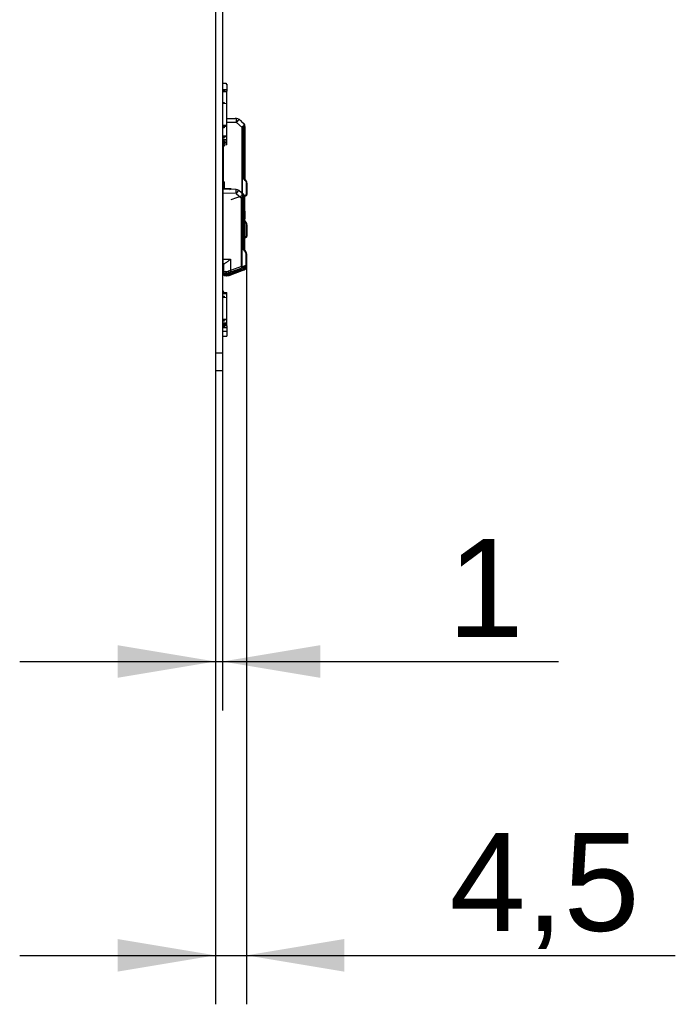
# Model space of a CAD drawing. Header units: millimetres. Extents: x 7 to 819, y 15 to 587.
# Tile 52 of 59: x 564 to 611, y 128 to 199. Entities that reach past the tile are written whole.
import ezdxf
from ezdxf.enums import TextEntityAlignment as Align

# ---------------------------------------------------------------- set-up
doc = ezdxf.new("R2010")
doc.units = ezdxf.units.MM
doc.layers.add('Default', color=7, linetype='Continuous')
doc.layers.add('RDLED_1-4_802MM_', color=7, linetype='Continuous')
doc.styles.add('SEACAD_Arial', font='arial.ttf')
doc.dimstyles.new('ISO', dxfattribs={"dimtxt": 7, "dimasz": 7, "dimexe": 3.5, "dimexo": 0, "dimgap": 1.75, "dimtad": 1, "dimlfac": 2, "dimtxsty": 'SEACAD_Arial', "dimblk1": '_SE_FILLED', "dimblk2": '_SE_FILLED', "dimsah": 1, "dimcen": 3.5, "dimadec": 0, "dimazin": 0, "dimtfac": 0.5, "dimtdec": 3, "dimtmove": 1, "dimatfit": 3, "dimfxl": 1, "dimtolj": 1, "dimarcsym": 0})

# ---------------------------------------------------------------- blocks, each defined once
blk = doc.blocks.new('SE1')
at = {"layer": 'RDLED_1-4_802MM_', "color": 7, "linetype": 'Continuous'}
for p, q in [((578.294, 355.207), (578.294, 174.734)), ((578.794, 355.207), (578.794, 174.734)), ((578.794, 194.008), (579.069, 194.008)), ((578.794, 193.555), (579.119, 193.555)), ((578.794, 193.533), (578.919, 193.533)), ((578.919, 193.533), (578.919, 193.475)), ((579.069, 194.008), (579.069, 193.944)), ((579.069, 193.944), (579.119, 193.944)), ((579.119, 193.944), (579.119, 193.555)), ((579.119, 193.555), (579.119, 193.451)), ((578.794, 193.475), (578.919, 193.475)), ((578.794, 193.41), (579.119, 193.392)), ((578.919, 193.475), (578.919, 193.403)), ((578.919, 193.462), (579.119, 193.451)), ((579.119, 193.392), (579.119, 193.451)), ((579.119, 192.554), (579.119, 193.392)), ((578.794, 192.638), (578.919, 192.638)), ((578.794, 192.572), (579.119, 192.554)), ((578.919, 192.638), (578.919, 192.565)), ((579.119, 190.991), (579.119, 192.554)), ((579.119, 191.496), (579.703, 191.49)), ((579.797, 191.49), (579.703, 191.49)), ((579.703, 191.49), (579.703, 191.49)), ((580.172, 191.265), (579.988, 191.419)), ((579.119, 190.991), (578.794, 190.975)), ((578.794, 190.966), (578.919, 190.972)), ((578.794, 190.891), (578.919, 190.891)), ((578.794, 190.879), (578.919, 190.879)), ((578.794, 190.87), (578.919, 190.87)), ((578.919, 190.842), (578.794, 190.842)), ((578.919, 190.83), (578.794, 190.83)), ((578.919, 190.891), (578.919, 190.972)), ((579.119, 190.914), (578.919, 190.903)), ((578.919, 190.891), (578.919, 190.879)), ((578.919, 190.879), (578.919, 190.87)), ((578.919, 190.842), (578.919, 190.87)), ((578.919, 190.842), (578.919, 190.83)), ((579.797, 191.19), (579.119, 191.196)), ((579.119, 190.914), (579.119, 190.991)), ((579.119, 190.242), (579.119, 190.914)), ((579.797, 191.19), (580.197, 190.854)), ((580.172, 191.265), (580.358, 191.108)), ((580.219, 190.854), (580.197, 190.854)), ((580.197, 185.96), (580.197, 190.854)), ((580.219, 190.854), (580.219, 185.96)), ((580.343, 190.958), (580.331, 190.961)), ((580.394, 190.918), (580.338, 190.918)), ((580.338, 187.149), (580.338, 190.918)), ((580.394, 190.918), (580.394, 191.032)), ((580.394, 190.918), (580.394, 187.181)), ((579.119, 190.242), (578.794, 190.226)), ((578.794, 190.217), (578.919, 190.224)), ((578.794, 190.142), (578.919, 190.142)), ((578.794, 190.131), (578.919, 190.131)), ((578.794, 190.122), (578.919, 190.122)), ((578.919, 190.093), (578.794, 190.093)), ((578.919, 190.081), (578.794, 190.081)), ((578.919, 190.142), (578.919, 190.224)), ((579.119, 190.165), (578.919, 190.154)), ((578.919, 190.142), (578.919, 190.131)), ((578.919, 190.131), (578.919, 190.122)), ((578.919, 190.093), (578.919, 190.122)), ((578.919, 190.093), (578.919, 190.081)), ((579.119, 190.165), (579.119, 190.242)), ((579.119, 189.984), (579.119, 190.165)), ((579.119, 189.984), (578.794, 189.968)), ((578.794, 189.957), (578.919, 189.964)), ((578.794, 189.882), (578.919, 189.882)), ((578.794, 189.868), (578.919, 189.868)), ((578.794, 189.849), (578.919, 189.849)), ((578.919, 189.82), (578.794, 189.82)), ((578.919, 189.805), (578.794, 189.805)), ((578.794, 189.762), (578.919, 189.762)), ((578.794, 189.746), (578.919, 189.746)), ((578.794, 189.723), (578.919, 189.723)), ((578.919, 189.693), (578.794, 189.693)), ((578.919, 189.677), (578.794, 189.677)), ((578.794, 189.615), (578.919, 189.615)), ((578.794, 189.597), (578.919, 189.597)), ((578.794, 189.569), (578.919, 189.569)), ((578.919, 189.538), (578.794, 189.538)), ((578.919, 189.52), (578.794, 189.52)), ((578.794, 189.463), (578.844, 189.463)), ((578.844, 189.52), (578.844, 186.955)), ((578.919, 189.882), (578.919, 189.964)), ((579.119, 189.887), (578.919, 189.875)), ((578.919, 189.882), (578.919, 189.868)), ((578.919, 189.868), (578.919, 189.849)), ((579.119, 189.865), (578.919, 189.855)), ((578.919, 189.82), (578.919, 189.849)), ((578.919, 189.82), (578.919, 189.805)), ((578.919, 189.762), (578.919, 189.805)), ((578.919, 189.762), (578.919, 189.746)), ((579.119, 189.758), (578.919, 189.746)), ((578.919, 189.746), (578.919, 189.723)), ((578.919, 189.693), (578.919, 189.723)), ((579.119, 189.719), (578.919, 189.709)), ((578.919, 189.693), (578.919, 189.677)), ((578.919, 189.615), (578.919, 189.677)), ((578.919, 189.615), (578.919, 189.597)), ((579.119, 189.6), (578.919, 189.588)), ((578.919, 189.597), (578.919, 189.569)), ((578.919, 189.538), (578.919, 189.569)), ((578.919, 189.538), (578.919, 189.52)), ((579.119, 189.887), (579.119, 189.984)), ((579.119, 189.865), (579.119, 189.887)), ((579.119, 189.758), (579.119, 189.865)), ((579.119, 189.719), (579.119, 189.758)), ((579.119, 189.6), (579.119, 189.719)), ((578.794, 188.927), (578.844, 188.927)), ((578.819, 188.927), (578.819, 188.048)), ((578.794, 188.315), (578.819, 188.315)), ((578.794, 187.077), (578.82, 187.077)), ((578.844, 186.955), (578.794, 186.952)), ((578.819, 186.953), (578.819, 187.048)), ((578.838, 187.152), (578.844, 187.15)), ((578.844, 186.955), (578.944, 186.955)), ((578.944, 186.881), (578.869, 186.881)), ((578.869, 186.881), (578.869, 186.426)), ((578.944, 186.881), (578.944, 186.955)), ((578.944, 186.425), (578.944, 186.881)), ((580.491, 187.04), (580.394, 187.181)), ((580.544, 186.87), (580.522, 186.87)), ((580.522, 186.05), (580.522, 186.87)), ((580.544, 186.87), (580.544, 186.05)), ((580.544, 186.548), (580.544, 186.05)), ((578.819, 186.426), (578.819, 186.142)), ((579.772, 186.417), (578.819, 186.426)), ((579.772, 186.133), (578.819, 186.142)), ((578.819, 186.142), (578.819, 181.423)), ((578.944, 186.473), (579.398, 186.473)), ((579.394, 186.47), (579.398, 186.473)), ((579.398, 186.473), (579.398, 186.421)), ((580.197, 185.96), (579.398, 185.669)), ((579.772, 186.133), (580.172, 185.798)), ((580.334, 186.036), (579.962, 186.347)), ((580.194, 185.797), (580.172, 185.798)), ((580.172, 180.91), (580.172, 185.798)), ((580.194, 185.797), (580.194, 180.91)), ((580.197, 185.96), (580.219, 185.96)), ((580.318, 185.899), (580.306, 185.901)), ((580.313, 182.096), (580.313, 185.859)), ((580.369, 185.959), (580.369, 185.854)), ((580.369, 185.854), (580.369, 182.122)), ((580.394, 184.206), (580.394, 185.925)), ((580.398, 186.013), (580.522, 186.05)), ((580.522, 186.05), (580.544, 186.05)), ((580.394, 184.873), (580.394, 184.306)), ((580.491, 184.065), (580.394, 184.206)), ((580.544, 183.895), (580.522, 183.895)), ((580.522, 183.075), (580.522, 183.895)), ((580.544, 183.895), (580.544, 183.075)), ((580.398, 183.038), (580.522, 183.075)), ((580.522, 183.075), (580.544, 183.075)), ((580.544, 183.573), (580.544, 183.075)), ((578.794, 181.668), (578.819, 181.668)), ((578.794, 181.626), (578.819, 181.601)), ((578.813, 182.082), (578.819, 182.079)), ((580.497, 180.99), (580.497, 181.809)), ((580.519, 181.806), (580.519, 180.987)), ((578.819, 181.286), (578.794, 181.285)), ((578.819, 181.423), (579.373, 181.423)), ((578.819, 181.423), (578.819, 181.108)), ((578.912, 181.108), (578.819, 181.108)), ((578.819, 181.091), (578.819, 181.108)), ((578.819, 181.091), (578.869, 181.091)), ((578.819, 181.091), (578.819, 181.086)), ((578.819, 181.086), (578.827, 181.091)), ((578.869, 180.523), (578.869, 181.097)), ((578.869, 181.091), (578.869, 180.515)), ((579.369, 181.419), (579.373, 181.423)), ((579.373, 181.423), (579.373, 180.62)), ((580.172, 180.91), (579.373, 180.62)), ((580.395, 180.864), (580.424, 180.823)), ((580.424, 180.823), (580.424, 180.868)), ((580.453, 180.819), (580.453, 180.893)), ((580.519, 181.38), (580.519, 180.882)), ((580.519, 180.987), (580.519, 180.913)), ((580.519, 180.882), (580.519, 180.808)), ((578.794, 180.436), (578.844, 180.438)), ((578.844, 180.408), (578.794, 180.411)), ((578.794, 180.331), (578.844, 180.334)), ((578.844, 180.304), (578.794, 180.307)), ((578.907, 180.438), (578.844, 180.438)), ((578.844, 180.408), (578.944, 180.408)), ((578.907, 180.334), (578.844, 180.334)), ((578.844, 180.304), (578.944, 180.304)), ((578.869, 180.517), (578.869, 180.523)), ((578.944, 180.42), (578.944, 180.408)), ((578.944, 180.315), (578.944, 180.304)), ((578.956, 180.381), (578.956, 180.418)), ((578.956, 180.276), (578.956, 180.313)), ((578.969, 180.423), (578.969, 180.373)), ((578.969, 180.319), (578.969, 180.269)), ((579.061, 180.389), (579.069, 180.412)), ((579.061, 180.409), (579.061, 180.408)), ((579.061, 180.408), (579.061, 180.389)), ((579.061, 180.285), (579.069, 180.308)), ((579.061, 180.304), (579.061, 180.303)), ((579.061, 180.303), (579.061, 180.285)), ((579.103, 180.357), (579.121, 180.357)), ((579.106, 180.439), (579.106, 180.419)), ((579.119, 180.419), (579.106, 180.378)), ((579.106, 180.378), (579.106, 180.357)), ((579.106, 180.335), (579.106, 180.315)), ((579.119, 180.314), (579.106, 180.274)), ((579.106, 180.273), (579.106, 180.254)), ((579.107, 180.357), (579.127, 180.357)), ((579.127, 180.336), (579.107, 180.335)), ((579.212, 180.572), (579.215, 180.562)), ((579.272, 180.459), (579.279, 180.399)), ((579.279, 180.294), (579.272, 180.355)), ((579.277, 180.473), (579.277, 180.458)), ((579.277, 180.399), (579.277, 180.354)), ((579.277, 180.294), (579.277, 180.28)), ((579.407, 180.521), (580.206, 180.811)), ((580.206, 180.616), (579.407, 180.326)), ((579.407, 180.325), (580.206, 180.616)), ((579.644, 180.6), (579.667, 180.532)), ((579.644, 180.496), (579.667, 180.428)), ((579.667, 180.532), (580.119, 180.696)), ((579.667, 180.428), (580.119, 180.592)), ((580.119, 180.773), (579.668, 180.609)), ((580.119, 180.668), (579.668, 180.504)), ((580.119, 180.696), (580.095, 180.764)), ((580.119, 180.592), (580.095, 180.659)), ((580.395, 180.759), (580.424, 180.719)), ((580.424, 180.719), (580.424, 180.763)), ((580.453, 180.714), (580.453, 180.788)), ((578.794, 179.166), (578.844, 179.166)), ((578.844, 179.166), (578.794, 179.166)), ((578.794, 179.082), (578.919, 179.082)), ((578.794, 179.062), (578.919, 179.062)), ((578.794, 178.99), (579.119, 178.973)), ((578.794, 178.784), (578.919, 178.784)), ((578.844, 179.166), (578.844, 179.084)), ((578.919, 179.082), (578.919, 179.062)), ((578.919, 179.062), (578.919, 178.984)), ((578.919, 179.055), (579.069, 179.055)), ((578.919, 179.004), (579.119, 178.994)), ((578.919, 178.784), (578.919, 178.705)), ((579.069, 179.055), (579.069, 178.996)), ((579.069, 179.042), (579.119, 179.042)), ((579.119, 178.994), (579.119, 179.042)), ((579.119, 178.973), (579.119, 178.994)), ((579.119, 178.695), (579.119, 178.973)), ((578.794, 178.712), (579.119, 178.695)), ((579.119, 177.129), (579.119, 178.695)), ((579.119, 177.129), (578.794, 177.112)), ((578.794, 177.109), (578.919, 177.116)), ((578.794, 177.034), (578.919, 177.034)), ((578.794, 177.031), (578.919, 177.031)), ((578.919, 177.018), (578.794, 177.018)), ((578.919, 177.014), (578.794, 177.014)), ((579.119, 176.879), (578.794, 176.863)), ((578.794, 176.86), (578.919, 176.866)), ((578.794, 176.785), (578.919, 176.785)), ((578.794, 176.781), (578.919, 176.781)), ((578.919, 176.768), (578.794, 176.768)), ((578.919, 176.764), (578.794, 176.764)), ((578.794, 176.698), (578.919, 176.698)), ((578.794, 176.693), (578.919, 176.693)), ((578.919, 176.677), (578.794, 176.677)), ((578.919, 176.672), (578.794, 176.672)), ((578.794, 176.658), (578.919, 176.658)), ((578.794, 176.653), (578.919, 176.653)), ((578.919, 176.635), (578.794, 176.635)), ((578.919, 176.63), (578.794, 176.63)), ((578.919, 177.034), (578.919, 177.116)), ((579.119, 177.103), (578.919, 177.093)), ((578.919, 177.034), (578.919, 177.031)), ((578.919, 177.018), (578.919, 177.031)), ((578.919, 177.018), (578.919, 177.014)), ((578.919, 176.785), (578.919, 176.866)), ((579.119, 176.854), (578.919, 176.843)), ((579.119, 176.793), (578.919, 176.783)), ((578.919, 176.785), (578.919, 176.781)), ((578.919, 176.768), (578.919, 176.781)), ((578.919, 176.768), (578.919, 176.764)), ((578.919, 176.698), (578.919, 176.764)), ((579.119, 176.76), (578.919, 176.75)), ((579.119, 176.754), (578.919, 176.744)), ((579.119, 176.718), (578.919, 176.707)), ((579.119, 176.707), (578.919, 176.696)), ((578.919, 176.698), (578.919, 176.693)), ((578.919, 176.677), (578.919, 176.693)), ((578.919, 176.677), (578.919, 176.672)), ((578.919, 176.658), (578.919, 176.672)), ((579.119, 176.667), (578.919, 176.656)), ((578.919, 176.658), (578.919, 176.653)), ((578.919, 176.635), (578.919, 176.653)), ((578.919, 176.635), (578.919, 176.63)), ((578.919, 176.611), (578.919, 176.63)), ((579.119, 177.103), (579.119, 177.129)), ((579.119, 176.879), (579.119, 177.103)), ((579.119, 176.854), (579.119, 176.879)), ((579.119, 176.793), (579.119, 176.854)), ((579.119, 176.76), (579.119, 176.793)), ((579.119, 176.754), (579.119, 176.76)), ((579.119, 176.718), (579.119, 176.754)), ((579.119, 176.707), (579.119, 176.718)), ((579.119, 176.667), (579.119, 176.707)), ((579.119, 176.667), (579.119, 176.539)), ((578.794, 176.611), (578.919, 176.611)), ((578.794, 176.604), (578.919, 176.604)), ((578.919, 176.585), (578.794, 176.585)), ((578.919, 176.579), (578.794, 176.579)), ((578.794, 176.539), (579.119, 176.539)), ((578.794, 176.284), (579.119, 176.284)), ((578.919, 176.611), (578.919, 176.604)), ((578.919, 176.585), (578.919, 176.604)), ((578.919, 176.585), (578.919, 176.579)), ((579.119, 176.539), (579.119, 176.284)), ((579.119, 176.284), (579.119, 175.922)), ((578.794, 175.922), (579.119, 175.922)), ((578.294, 174.734), (578.794, 174.734)), ((578.294, 174.734), (578.294, 173.471)), ((578.794, 174.734), (578.794, 173.471)), ((578.294, 173.471), (578.794, 173.471))]:
    blk.add_line(p, q, dxfattribs=at)
for centre, radius, start, end in [((579.795, 191.19), 0.3, 50.00001, 89.5), ((578.866, 191.305), 1.505, 346.78021, 352.4956), ((580.14, 190.907), 0.199, 3.26718, 15.77198), ((580.293, 191.031), 0.101, 0.32146, 49.68482), ((579.119, 188.048), 0.3, 180, 203.55646), ((579.119, 187.048), 0.3, 159.70365, 180), ((579.119, 187.048), 0.3, 156.44354, 159.70355), ((564.32, 173.485), 21.055, 39.87367, 40.46565), ((580.343, 186.867), 0.179, 0.98336, 40.58796), ((580.245, 186.87), 0.299, 359.96347, 34.54346), ((579.77, 186.117), 0.3, 50.02323, 89.47455), ((578.562, 186.322), 1.795, 346.44394, 350.82732), ((580.268, 185.959), 0.101, 0.33494, 16.79631), ((577.42, 193.815), 8.431, 290.47203, 290.52948), ((578.545, 191.111), 5.506, 289.43932, 290.56027), ((580.444, 186.05), 0.1, 290.00073, 360), ((564.32, 170.51), 21.055, 39.87367, 40.33703), ((580.343, 183.892), 0.179, 0.98352, 40.58796), ((580.245, 183.895), 0.299, 359.96347, 34.54346), ((578.545, 188.136), 5.506, 289.43932, 290.56027), ((580.444, 183.075), 0.1, 290.00073, 360), ((577.42, 190.84), 8.431, 290.47203, 290.52948), ((575.091, 177.982), 5.197, 44.15702, 44.55129), ((579.093, 181.978), 0.299, 156.39665, 159.66228), ((571.485, 174.715), 11.507, 38.79462, 39.89699), ((558.754, 167.522), 26.084, 33.65084, 34.03767), ((580.308, 181.805), 0.188, 1.26998, 39.50342), ((580.231, 181.814), 0.286, 13.868, 34.63834), ((580.211, 181.805), 0.308, 0.12721, 14.58069), ((580.769, 179.223), 1.68, 101.83108, 112.74047), ((578.214, 188.465), 7.811, 284.68872, 286.04951), ((582.402, 174.574), 6.613, 108.06079, 109.40083), ((581.454, 177.574), 3.466, 106.79039, 108.54483), ((581.596, 176.329), 4.789, 103.2694, 104.7946), ((580.419, 180.913), 0.1, 293.26755, 0), ((579.011, 181.231), 0.689, 272.45198, 286.91359), ((579.124, 180.718), 0.465, 266.70595, 283.30361), ((579.089, 180.973), 0.534, 271.87612, 290.65402), ((579.063, 180.895), 0.582, 274.33858, 291.63989), ((579.123, 180.72), 0.467, 267.99075, 289.32889), ((579.055, 181.024), 0.608, 275.00474, 291.47291), ((579.138, 180.828), 0.452, 266.18389, 288.06041), ((579.139, 180.712), 0.44, 266.02574, 288.36025), ((582.281, 170.614), 10.42, 106.20103, 107.1278), ((579.124, 180.718), 0.465, 283.62273, 289.1585), ((576.426, 188.509), 8.71, 289.0966, 290.01992), ((582.942, 171.509), 9.671, 109.79063, 112.27003), ((582.945, 171.397), 9.678, 109.79067, 112.26874), ((576.483, 189.11), 9.248, 287.58978, 290.14404), ((576.46, 189.255), 9.294, 287.65303, 290.18955), ((578.302, 180.205), 1.149, 15.98101, 21.19629), ((579.554, 182.487), 1.877, 287.52406, 297.62829), ((580.769, 179.119), 1.68, 101.83108, 112.74047), ((579.554, 182.382), 1.877, 287.52406, 297.62829), ((576.971, 189.24), 9.211, 290.55877, 291.53531), ((578.535, 185.218), 4.895, 291.7941, 293.07429), ((578.554, 185.272), 4.841, 291.89805, 293.0932), ((581.44, 177.511), 3.423, 106.7625, 108.40085), ((580.419, 180.808), 0.1, 293.2615, 0)]:
    blk.add_arc(centre, radius, start, end, dxfattribs=at)
for centre, major_axis, ratio, start_param, end_param in [((579.795, 191.19), (-0.003, -0.3), 0.008726, 1.570846, 3.141593), ((579.795, 191.19), (-0.193, -0.23), 0.006685, 1.576384, 3.142265), ((578.744, 186.874), (0.0907, 0.0907), 0.949035, 5.52393, 6.167431), ((579.094, 185.944), (-0.218, -0.218), 0.949035, 5.52393, 5.935068), ((579.094, 185.904), (-0.3, 0), 0.998633, 0, 0.411138), ((579.094, 185.839), (-0.218, -0.218), 0.949035, 5.52393, 5.935068), ((579.094, 185.799), (-0.3, 0), 0.998633, 0, 0.411138), ((579.77, 186.117), (-0.003, -0.3), 0.008258, 1.623132, 3.141593), ((579.77, 186.117), (-0.193, -0.23), 0.026917, 3.141593, 4.666741), ((580.196, 185.96), (0.0342, -0.094), 0.0082, 0, 1.567917), ((580.269, 185.854), (-0.1, 0), 0.052262, 3.141496, 4.251838), ((579.094, 181.978), (-0.3, 0), 0.998633, 5.928947, 6.283185), ((579.369, 181.097), (0.5, 0), 0.052262, 2.721349, 3.141593), ((580.171, 180.905), (0.1, 0), 0.052262, 1.34122, 1.562085), ((580.171, 180.905), (0.0341, -0.094), 0.026063, 0.049146, 1.617064), ((580.419, 180.987), (0.1, 0), 0.998634, 5.061271, 6.282988), ((580.419, 180.913), (-0.1, 0), 0.998633, 1.91989, 3.141593), ((580.419, 180.882), (0.1, 0), 0.998633, 5.06146, 6.283185), ((580.419, 180.987), (-0.1, 0), 0.052262, 3.141593, 3.821258), ((580.419, 180.882), (-0.1, 0), 0.052262, 3.141574, 3.436036), ((578.744, 180.508), (0.0907, 0.0907), 0.949035, 4.880429, 5.52393), ((578.744, 180.404), (0.0907, 0.0907), 0.949035, 4.880429, 5.510071), ((579.369, 180.523), (-0.5, 0), 0.052262, 5.428226, 6.283185), ((578.969, 180.523), (0.1, 0), 0.998633, 3.141593, 4.712389), ((578.969, 180.517), (-0.0957, 0.029), 0.998357, 0.29407, 1.739539), ((578.969, 180.412), (-0.0957, 0.029), 0.998357, 0.331833, 1.739539), ((578.969, 180.419), (0.1, 0), 0.998633, 3.250803, 4.712389), ((578.969, 180.473), (-0.1, 0), 0.998633, 0.701354, 1.570796), ((578.969, 180.369), (-0.1, 0), 0.998633, 0.713384, 1.570796), ((578.969, 180.48), (0.0957, 0.029), 0.998357, 3.64668, 4.292991), ((578.969, 180.376), (0.0957, 0.029), 0.998357, 3.64668, 4.292991), ((579.369, 180.423), (-0.4, 0), 0.052262, 5.428157, 6.283185), ((579.369, 180.373), (0.4, 0), 0.052262, 3.141593, 3.99702), ((579.369, 180.319), (-0.4, 0), 0.052262, 5.427983, 6.283185), ((579.369, 180.269), (0.4, 0), 0.052262, 3.141593, 3.996773), ((579.619, 180.408), (0.558, 0), 0.052262, 2.736117, 3.141593), ((579.619, 180.389), (-0.558, 0), 0.052262, 0, 0.405462), ((579.619, 180.303), (0.558, 0), 0.052262, 2.735539, 3.141593), ((579.619, 180.285), (-0.558, 0), 0.052262, 0, 0.40541), ((579.403, 180.496), (-0.423, -0.154), 0.048926, 4.685921, 4.995968), ((579.403, 180.348), (-0.424, -0.154), 0.049971, 1.251908, 1.56133), ((580.171, 180.71), (-0.0342, 0.094), 0.009685, 3.141593, 3.190713), ((580.419, 180.808), (-0.1, 0), 0.998633, 1.919838, 3.141595)]:
    blk.add_ellipse(centre, major_axis=major_axis, ratio=ratio, start_param=start_param, end_param=end_param, dxfattribs=at)
for points, degree, knots in [([(580.197, 190.854), (580.201, 190.863), (580.207, 190.881), (580.223, 190.904), (580.246, 190.926), (580.284, 190.946), (580.314, 190.955), (580.331, 190.961)], 3, [0, 0, 0, 0, 0.154851, 0.300538, 0.443184, 0.672236, 1, 1, 1, 1]), ([(580.338, 190.918), (580.326, 190.917), (580.304, 190.915), (580.273, 190.907), (580.248, 190.894), (580.229, 190.877), (580.222, 190.861), (580.219, 190.854)], 3, [0, 0, 0, 0, 0.264912, 0.488067, 0.676456, 0.841557, 1, 1, 1, 1]), ([(580.338, 187.149), (580.345, 187.152), (580.356, 187.157), (580.371, 187.163), (580.382, 187.169), (580.389, 187.174), (580.393, 187.178), (580.394, 187.18), (580.394, 187.181)], 3, [0, 0, 0, 0, 0.194806, 0.378183, 0.550239, 0.71111, 0.860962, 1, 1, 1, 1]), ([(580.172, 185.798), (580.176, 185.807), (580.182, 185.824), (580.198, 185.847), (580.221, 185.869), (580.259, 185.888), (580.289, 185.896), (580.306, 185.901)], 3, [0, 0, 0, 0, 0.154851, 0.30054, 0.443187, 0.672238, 1, 1, 1, 1]), ([(580.313, 185.859), (580.301, 185.858), (580.279, 185.857), (580.248, 185.849), (580.223, 185.837), (580.204, 185.82), (580.197, 185.805), (580.194, 185.797)], 3, [0, 0, 0, 0, 0.264912, 0.488067, 0.676456, 0.841557, 1, 1, 1, 1]), ([(580.219, 185.96), (580.236, 185.965), (580.268, 185.975), (580.315, 185.988), (580.358, 186.001), (580.385, 186.009), (580.398, 186.013)], 3, [0, 0, 0, 0, 0.264042, 0.518706, 0.764017, 1, 1, 1, 1]), ([(580.231, 185.866), (580.235, 185.867), (580.236, 185.878), (580.231, 185.913), (580.226, 185.936), (580.219, 185.96)], 3, [0, 0, 0, 0, 0.5, 0.5, 1, 1, 1, 1]), ([(580.306, 185.901), (580.307, 185.898), (580.309, 185.891), (580.311, 185.877), (580.312, 185.866), (580.313, 185.859)], 3, [0, 0, 0, 0, 0.221577, 0.529702, 1, 1, 1, 1]), ([(580.377, 185.919), (580.388, 185.925), (580.395, 185.937), (580.403, 185.971), (580.402, 185.992), (580.398, 186.013)], 3, [0, 0, 0, 0, 0.5, 0.5, 1, 1, 1, 1]), ([(580.522, 186.05), (580.525, 186.029), (580.522, 186.008), (580.507, 185.974), (580.494, 185.962), (580.478, 185.956)], 3, [0, 0, 0, 0, 0.5, 0.5, 1, 1, 1, 1]), ([(580.369, 184.188), (580.37, 184.188), (580.374, 184.19), (580.382, 184.194), (580.389, 184.199), (580.393, 184.203), (580.394, 184.205), (580.394, 184.206)], 3, [0.3572307, 0.3572307, 0.3572307, 0.3572307, 0.3781827, 0.5502392, 0.7111102, 0.8609617, 1, 1, 1, 1]), ([(580.377, 182.944), (580.388, 182.95), (580.395, 182.962), (580.403, 182.996), (580.402, 183.017), (580.398, 183.038)], 3, [0, 0, 0, 0, 0.5, 0.5, 1, 1, 1, 1]), ([(580.522, 183.075), (580.525, 183.054), (580.522, 183.033), (580.507, 182.999), (580.494, 182.987), (580.478, 182.981)], 3, [0, 0, 0, 0, 0.5, 0.5, 1, 1, 1, 1]), ([(580.313, 182.096), (580.32, 182.098), (580.331, 182.103), (580.346, 182.108), (580.357, 182.113), (580.364, 182.117), (580.368, 182.12), (580.369, 182.121), (580.369, 182.122)], 3, [0, 0, 0, 0, 0.194806, 0.378183, 0.550239, 0.71111, 0.860962, 1, 1, 1, 1]), ([(578.912, 181.108), (578.927, 181.112), (578.958, 181.12), (579.028, 181.162), (579.113, 181.224), (579.23, 181.311), (579.316, 181.378), (579.369, 181.419)], 3, [0, 0, 0, 0, 0.14099, 0.306838, 0.500289, 0.696081, 1, 1, 1, 1]), ([(580.206, 180.811), (580.21, 180.814), (580.211, 180.826), (580.206, 180.862), (580.201, 180.886), (580.194, 180.91)], 3, [0, 0, 0, 0, 0.5, 0.5, 1, 1, 1, 1]), ([(580.352, 180.861), (580.363, 180.868), (580.37, 180.881), (580.378, 180.916), (580.377, 180.937), (580.373, 180.959)], 3, [0, 0, 0, 0, 0.5, 0.5, 1, 1, 1, 1]), ([(580.497, 180.99), (580.5, 180.969), (580.497, 180.947), (580.482, 180.912), (580.469, 180.899), (580.453, 180.893)], 3, [0, 0, 0, 0, 0.5, 0.5, 1, 1, 1, 1]), ([(580.497, 180.85), (580.495, 180.841), (580.493, 180.833), (580.482, 180.808), (580.469, 180.795), (580.453, 180.788)], 3, [0.2823765, 0.2823765, 0.2823765, 0.2823765, 0.5, 0.5, 1, 1, 1, 1]), ([(578.892, 180.408), (578.893, 180.408), (578.895, 180.405), (578.9, 180.399), (578.908, 180.393), (578.915, 180.388), (578.923, 180.383), (578.929, 180.38), (578.936, 180.377), (578.942, 180.375), (578.949, 180.373), (578.956, 180.371), (578.965, 180.369), (578.977, 180.367), (578.99, 180.365), (579.004, 180.364), (579.019, 180.362), (579.035, 180.361), (579.052, 180.36), (579.071, 180.359), (579.088, 180.358), (579.099, 180.357), (579.104, 180.357)], 3, [0.1625604, 0.1625604, 0.1625604, 0.1625604, 0.1665829, 0.1919752, 0.216553, 0.240322, 0.2635155, 0.2867266, 0.3106961, 0.3365302, 0.3658525, 0.4010894, 0.4466713, 0.5138188, 0.5837619, 0.6483363, 0.709837, 0.774712, 0.8376311, 0.8993841, 0.9604024, 1, 1, 1, 1]), ([(578.893, 180.304), (578.893, 180.304), (578.895, 180.301), (578.9, 180.296), (578.908, 180.289), (578.915, 180.284), (578.923, 180.28), (578.929, 180.276), (578.936, 180.273), (578.942, 180.271), (578.949, 180.269), (578.956, 180.267), (578.965, 180.265), (578.977, 180.263), (578.99, 180.262), (579.004, 180.26), (579.019, 180.259), (579.035, 180.257), (579.052, 180.256), (579.071, 180.255), (579.088, 180.254), (579.099, 180.254), (579.104, 180.253)], 3, [0.1653923, 0.1653923, 0.1653923, 0.1653923, 0.1666931, 0.1921021, 0.2166962, 0.2404809, 0.2636897, 0.2869162, 0.3109015, 0.3367527, 0.3660944, 0.4013546, 0.4469667, 0.5141585, 0.5841479, 0.648765, 0.7103063, 0.7752242, 0.8381849, 0.8999788, 0.9610374, 1, 1, 1, 1]), ([(579.041, 180.543), (579.041, 180.517), (579.048, 180.49), (579.072, 180.452), (579.089, 180.44), (579.106, 180.439)], 3, [0, 0, 0, 0, 0.5, 0.5, 1, 1, 1, 1]), ([(579.127, 180.357), (579.14, 180.357), (579.164, 180.358), (579.194, 180.361), (579.218, 180.364), (579.235, 180.367), (579.245, 180.368), (579.248, 180.367), (579.243, 180.362), (579.219, 180.353), (579.181, 180.342), (579.145, 180.338), (579.127, 180.336)], 3, [0, 0, 0, 0, 0.09457, 0.180963, 0.260953, 0.336761, 0.41099, 0.486405, 0.609465, 0.730209, 0.85778, 1, 1, 1, 1]), ([(579.215, 180.562), (579.224, 180.537), (579.236, 180.513), (579.259, 180.48), (579.27, 180.472), (579.277, 180.473)], 3, [0, 0, 0, 0, 0.5, 0.5, 1, 1, 1, 1]), ([(580.36, 180.759), (580.329, 180.749), (580.308, 180.743), (580.287, 180.736), (580.275, 180.733), (580.252, 180.728), (580.255, 180.732), (580.261, 180.741), (580.36, 180.78)], 2, [0, 0, 0, 0.125, 0.125, 0.25, 0.25, 0.5, 0.5, 1, 1, 1]), ([(580.276, 180.744), (580.276, 180.744), (580.276, 180.744), (580.276, 180.744), (580.278, 180.745), (580.282, 180.747), (580.287, 180.749), (580.293, 180.752), (580.302, 180.756), (580.312, 180.76), (580.323, 180.765), (580.336, 180.77), (580.349, 180.776), (580.361, 180.781), (580.367, 180.783), (580.368, 180.784)], 3, [0.4066829, 0.4066829, 0.4066829, 0.4066829, 0.4089059, 0.4427707, 0.4816616, 0.5257238, 0.5745726, 0.6274315, 0.6833842, 0.7415913, 0.8013909, 0.8623038, 0.9239969, 0.9832979, 1, 1, 1, 1])]:
    blk.add_open_spline(points, degree=degree, knots=knots, dxfattribs=at)
for points in [[(580.343, 190.958), (580.373, 190.949), (580.394, 190.933), (580.394, 190.918)], [(580.479, 186.983), (580.495, 187.005), (580.5, 187.027), (580.491, 187.04)], [(579.332, 186.421), (579.353, 186.437), (579.373, 186.453), (579.394, 186.47)], [(580.369, 185.854), (580.369, 185.872), (580.349, 185.89), (580.318, 185.899)], [(580.479, 184.008), (580.495, 184.03), (580.5, 184.052), (580.491, 184.065)], [(580.37, 183.03), (580.379, 183.033), (580.389, 183.035), (580.398, 183.038)], [(580.454, 181.924), (580.47, 181.945), (580.475, 181.965), (580.467, 181.976)], [(580.519, 181.806), (580.519, 181.807), (580.511, 181.808), (580.497, 181.809)], [(579.068, 180.358), (579.079, 180.344), (579.093, 180.336), (579.107, 180.335)], [(579.127, 180.336), (579.114, 180.337), (579.1, 180.344), (579.089, 180.356)], [(580.381, 180.787), (580.376, 180.774), (580.369, 180.764), (580.36, 180.759)]]:
    blk.add_open_spline(points, degree=3, dxfattribs=at)
blk = doc.blocks.new('DMBLK29')
at = {"layer": 'Default', "linetype": 'Continuous'}
for points in [[(571.294, 151.513), (578.294, 152.679), (571.294, 153.846)], [(585.794, 151.513), (585.794, 153.846), (578.794, 152.679)]]:
    blk.add_hatch(color=7, dxfattribs=at).paths.add_polyline_path(points)
at = {"layer": 'Default', "color": 7, "linetype": 'Continuous'}
for p, q in [((578.294, 174.734), (578.294, 149.179)), ((578.794, 174.734), (578.794, 149.179)), ((564.294, 152.679), (602.84, 152.679))]:
    blk.add_line(p, q, dxfattribs=at)
at = {"layer": 'Default', "color": 7, "linetype": 'Continuous', "style": 'SEACAD_Arial'}
blk.add_text('1', height=7, dxfattribs=at).set_placement((594.912, 161.429), align=Align.TOP_LEFT)
blk = doc.blocks.new('_SE_FILLED')
at = {"color": 0}
blk.add_line((0, 0), (-1, 0), dxfattribs=at)
blk.add_solid([(0, 0), (-1, -0.1665), (-1, 0.1665), (0, 0)], dxfattribs=at)
blk = doc.blocks.new('DMBLK30')
at = {"layer": 'Default', "linetype": 'Continuous'}
for points in [[(571.294, 130.513), (578.294, 131.679), (571.294, 132.846)], [(587.519, 130.513), (587.519, 132.846), (580.519, 131.679)]]:
    blk.add_hatch(color=7, dxfattribs=at).paths.add_polyline_path(points)
at = {"layer": 'Default', "color": 7, "linetype": 'Continuous'}
for p, q in [((580.519, 180.882), (580.519, 128.179)), ((578.294, 174.734), (578.294, 128.179)), ((564.294, 131.679), (611.191, 131.679))]:
    blk.add_line(p, q, dxfattribs=at)
at = {"layer": 'Default', "color": 7, "linetype": 'Continuous', "style": 'SEACAD_Arial'}
blk.add_text('4,5', height=7, dxfattribs=at).set_placement((595.045, 140.429), align=Align.TOP_LEFT)

msp = doc.modelspace()

# ---------------------------------------------------------------- block references
at = {"layer": 'Default'}
msp.add_blockref('SE1', (0, 0), dxfattribs=at)

# ---------------------------------------------------------------- dimensions: what is measured, and where the dimension line sits
at = {"layer": 'Default', "color": 7, "linetype": 'Continuous'}
dim = msp.add_linear_dim(base=(580.5189887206, 131.679483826), p1=(578.2939887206, 174.7336882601), p2=(580.5189887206, 180.8822308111), text='\\A1;<>', dimstyle='ISO', override={"dimdec": 1, "dimtmove": 0, "dimtolj": 0}, dxfattribs=at)
dim.commit()
dim.dimension.update_dxf_attribs({"geometry": 'DMBLK30', "text_midpoint": (592.5949292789, 131.679483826), "dimtype": 160})
dim = msp.add_linear_dim(base=(578.294, 152.6795), p1=(578.294, 174.7337), p2=(578.794, 174.7337), angle=0, text='\\A1;<>', dimstyle='ISO', override={"dimtmove": 0, "dimtolj": 0}, dxfattribs=at)
dim.commit()
dim.dimension.update_dxf_attribs({"geometry": 'DMBLK29', "text_midpoint": (592.4618, 152.6795), "dimtype": 161})

doc.saveas('drawing.dxf')
